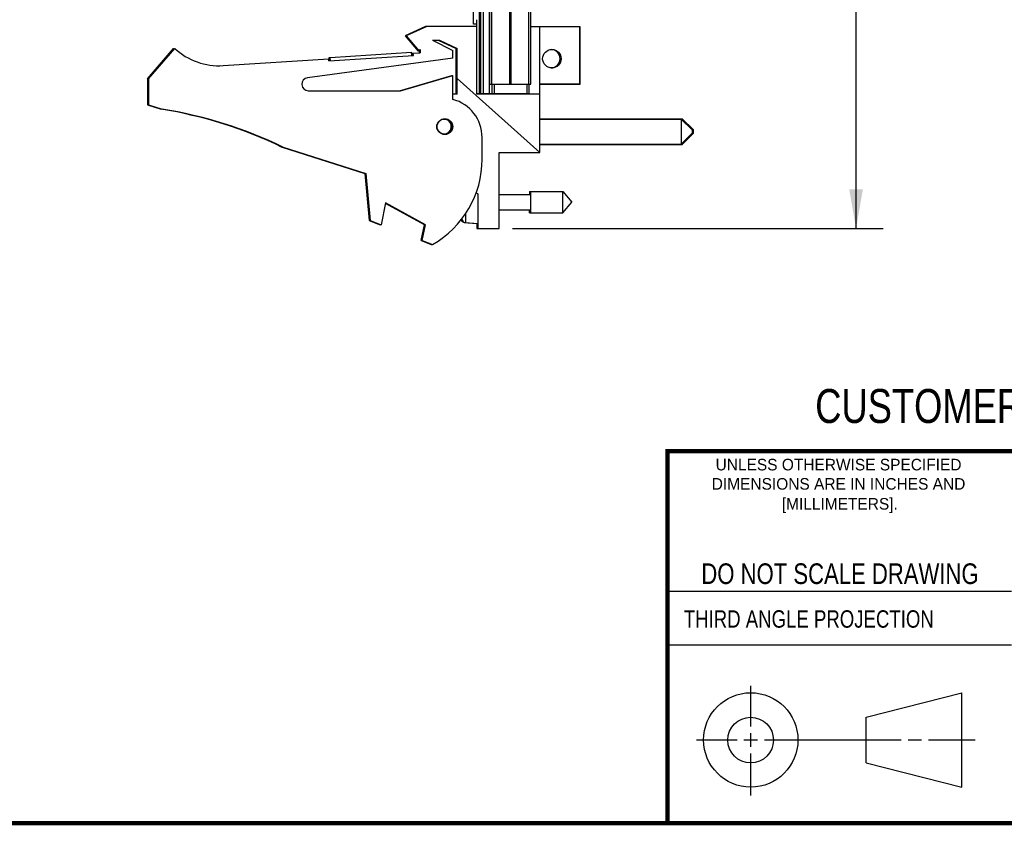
# Model space of a CAD drawing. Header units: inches. Extents: x 0.2 to 16.8, y 0.1 to 10.8.
# Tile 8 of 21: x 8.5 to 13, y 0.2 to 4. Entities that reach past the tile are written whole.
import ezdxf
from ezdxf.enums import TextEntityAlignment as Align

# ---------------------------------------------------------------- set-up
doc = ezdxf.new("R2010")
doc.units = ezdxf.units.IN
doc.header["$LTSCALE"] = 0.935
doc.header["$MEASUREMENT"] = 0
doc.layers.get('0').update_dxf_attribs({"linetype": 'CONTINUOUS'})
doc.layers.add('DIMENSIONS', color=7, linetype='CONTINUOUS')
doc.styles.get("Standard").update_dxf_attribs({"font": 'txt', "width": 0.8})
doc.dimstyles.new('DIMSTYLE_2', dxfattribs={"dimtxt": 0.125, "dimasz": 0.18, "dimexe": 0.18, "dimexo": 0.0625, "dimgap": 0.09, "dimtad": 0, "dimtih": 1, "dimtoh": 1, "dimdec": 3, "dimzin": 4, "dimdsep": 46, "dimtxsty": 'STANDARD', "dimblk": '_FILLED', "dimblk1": '_FILLED', "dimblk2": '_FILLED', "dimcen": 0.09, "dimadec": 0, "dimazin": 0, "dimtp": 0.01, "dimtm": 0.01, "dimtfac": 1, "dimtdec": 3, "dimtofl": 0, "dimtmove": 0, "dimatfit": 3, "dimldrblk": '_FILLED', "dimfxl": 1, "dimtolj": 1, "dimtzin": 4, "dimarcsym": 0})

# ---------------------------------------------------------------- blocks, each defined once
blk = doc.blocks.new('_FILLED')
at = {"color": 0, "linetype": 'BYBLOCK'}
blk.add_solid([(0, 0), (-1, 0.174), (-1, -0.174)], dxfattribs=at)
blk = doc.blocks.new('*D28')
at = {"layer": 'DIMENSIONS', "color": 2, "linetype": 'CONTINUOUS'}
for p, q in [((10.7609, 8.0594), (12.4744, 8.0594)), ((12.3494, 8.0594), (12.3494, 6.0032)), ((12.3494, 2.9945), (12.3494, 5.7532)), ((10.7689, 2.9945), (12.4744, 2.9945))]:
    blk.add_line(p, q, dxfattribs=at)
at = {"layer": 'DIMENSIONS', "color": 2, "linetype": 'CONTINUOUS', "xscale": 0.18, "yscale": 0.18, "zscale": 0.18}
for p, rotation in [((12.3494, 8.0594), 90), ((12.3494, 2.9945), 270)]:
    blk.add_blockref('_FILLED', p, dxfattribs=dict(at, rotation=rotation))
at = {"layer": 'DIMENSIONS', "color": 2, "linetype": 'CONTINUOUS', "width": 0.8}
for s, p in [('5.065', (11.6369, 5.8157)), ('[', (12.2619, 5.8157)), ('128.65', (12.3619, 5.8157)), (']', (12.9619, 5.8157))]:
    blk.add_text(s, height=0.125, dxfattribs=at).set_placement(p)

msp = doc.modelspace()

# ---------------------------------------------------------------- linework, layer by layer
at = {"color": 7, "linetype": 'CONTINUOUS'}
for p, q in [((10.5884, 3.9354), (10.5884, 8.0454)), ((10.6334, 8.0594), (10.6334, 3.6164)), ((10.6644, 3.6594), (10.6644, 7.6594)), ((10.8524, 3.6594), (10.8524, 7.6654)), ((10.6034, 3.6135), (10.6034, 3.9466)), ((10.3684, 3.9235), (10.2734, 3.8805)), ((10.3734, 3.9235), (10.2784, 3.8805)), ((10.6034, 3.9235), (10.3684, 3.9235)), ((10.6034, 3.9354), (10.5884, 3.9354)), ((10.8524, 3.9235), (11.0784, 3.9235)), ((10.8944, 3.3445), (10.8944, 3.9235)), ((11.0784, 3.6605), (11.0784, 3.9235)), ((11.0794, 3.6585), (11.0794, 3.9235)), ((10.2734, 3.8805), (10.3334, 3.8105)), ((10.2784, 3.8805), (10.3384, 3.8105)), ((10.3994, 3.8605), (10.4316, 3.8605)), ((10.3994, 3.8605), (10.4934, 3.8135)), ((10.4266, 3.8605), (10.5084, 3.8235)), ((10.4316, 3.8605), (10.5134, 3.8235)), ((9.0884, 3.6835), (9.2084, 3.8235)), ((9.0934, 3.6835), (9.2134, 3.8235)), ((9.2095, 3.8224), (9.2104, 3.8235)), ((10.3334, 3.8105), (10.3349, 3.8128)), ((10.3384, 3.8105), (10.3434, 3.818)), ((10.3384, 3.8105), (10.3384, 3.8031)), ((10.3434, 3.818), (10.3434, 3.8035)), ((10.4934, 3.7785), (10.4934, 3.8135)), ((10.5084, 3.6135), (10.5084, 3.8235)), ((10.5134, 3.6135), (10.5134, 3.8235)), ((9.437, 3.7441), (9.9223, 3.7759)), ((10.4934, 3.7785), (9.8244, 3.6882)), ((9.923, 3.7659), (9.9223, 3.7759)), ((9.923, 3.7659), (10.3121, 3.7914)), ((9.9245, 3.7814), (9.9294, 3.7817)), ((9.9255, 3.7661), (9.9245, 3.7814)), ((9.9295, 3.7814), (10.3037, 3.8059)), ((9.9304, 3.7664), (9.9295, 3.7814)), ((10.3046, 3.7909), (10.3037, 3.8059)), ((10.3065, 3.8014), (10.3115, 3.8017)), ((10.3072, 3.7911), (10.3065, 3.8014)), ((10.3115, 3.8014), (10.3434, 3.8035)), ((10.3121, 3.7914), (10.3115, 3.8014)), ((9.0884, 3.6835), (9.0884, 3.5635)), ((9.0934, 3.6835), (9.0934, 3.5635)), ((10.2484, 3.6285), (10.4884, 3.6985)), ((10.2534, 3.6285), (10.4934, 3.6985)), ((10.4884, 3.697), (10.4884, 3.6985)), ((10.4884, 3.6979), (10.4904, 3.6985)), ((10.4904, 3.6976), (10.4904, 3.6985)), ((10.4934, 3.5885), (10.4934, 3.6985)), ((10.5134, 3.6806), (10.5084, 3.6851)), ((10.8944, 3.3445), (10.5134, 3.6851)), ((9.8284, 3.6285), (10.2534, 3.6285)), ((10.6644, 3.6594), (10.8524, 3.6594)), ((10.6734, 3.6594), (10.6734, 3.6164)), ((10.8434, 3.6594), (10.8434, 3.6164)), ((10.8944, 3.6605), (11.0784, 3.6605)), ((10.8944, 3.6585), (11.0794, 3.6585)), ((10.5134, 3.6135), (10.4934, 3.6135)), ((10.6034, 3.6164), (10.8434, 3.6164)), ((10.8944, 3.6135), (10.6034, 3.6135)), ((10.7034, 3.6164), (10.7034, 3.6135)), ((10.7084, 3.6164), (10.7084, 3.6135)), ((9.0884, 3.5635), (9.1504, 3.5439)), ((9.0934, 3.5635), (9.1554, 3.5439)), ((10.8944, 3.4998), (11.5494, 3.4998)), ((10.8944, 3.4983), (11.5444, 3.4983)), ((11.5444, 3.4983), (11.5944, 3.4483)), ((11.5444, 3.4983), (11.5444, 3.3833)), ((11.5494, 3.4998), (11.5994, 3.4498)), ((11.5494, 3.4998), (11.5494, 3.4933)), ((11.5944, 3.4483), (11.5944, 3.4333)), ((11.5994, 3.4498), (11.5994, 3.4318)), ((10.6284, 3.3134), (10.6284, 3.4142)), ((11.5444, 3.3833), (11.5944, 3.4333)), ((11.5494, 3.3818), (11.5994, 3.4318)), ((9.7084, 3.3682), (10.0884, 3.2485)), ((9.7134, 3.3682), (10.0934, 3.2485)), ((10.8944, 3.3833), (11.5444, 3.3833)), ((10.8944, 3.3818), (11.5494, 3.3818)), ((11.5494, 3.3883), (11.5494, 3.3818)), ((10.7064, 3.3445), (10.8944, 3.3445)), ((10.7064, 2.9945), (10.7064, 3.3445)), ((10.0884, 3.2485), (10.1084, 3.0315)), ((10.0934, 3.2485), (10.1134, 3.0315)), ((10.6015, 3.1602), (10.6084, 3.1545)), ((10.6084, 3.1545), (10.6084, 2.9945)), ((10.7064, 3.1515), (10.8521, 3.1515)), ((10.8471, 3.1657), (11.0002, 3.1657)), ((10.8471, 3.1657), (10.8471, 3.1515)), ((10.8521, 3.0672), (10.8521, 3.1657)), ((11.0002, 3.1657), (11.0415, 3.1165)), ((11.0002, 3.0672), (11.0002, 3.1657)), ((10.1834, 3.1122), (10.1634, 3.0122)), ((10.3624, 3.0122), (10.1829, 3.1098)), ((10.3674, 3.0122), (10.1834, 3.1122)), ((11.0002, 3.0672), (11.0415, 3.1165)), ((10.7064, 3.0814), (10.8521, 3.0814)), ((10.8471, 3.0672), (10.8471, 3.0814)), ((10.8471, 3.0672), (11.0002, 3.0672)), ((10.1084, 3.0315), (10.1584, 3.0122)), ((10.1134, 3.0315), (10.1634, 3.0122)), ((10.1588, 3.014), (10.1584, 3.0122)), ((10.1586, 3.0129), (10.1604, 3.0122)), ((10.1605, 3.0128), (10.1604, 3.0122)), ((10.3478, 2.9394), (10.3624, 3.0122)), ((10.3528, 2.9394), (10.3674, 3.0122)), ((10.5513, 3.0217), (10.6084, 3.0184)), ((10.5621, 3.0211), (10.5621, 3.0208)), ((10.5621, 3.0208), (10.6034, 3.0184)), ((10.6034, 3.0187), (10.6034, 2.9945)), ((10.6034, 2.9945), (10.7064, 2.9945)), ((10.3478, 2.9394), (10.3944, 2.9215)), ((10.3528, 2.9394), (10.3994, 2.9215)), ((10.3952, 2.9219), (10.3964, 2.9215)), ((12.3963, 0.7462), (12.8358, 0.859)), ((12.8358, 0.4248), (12.8358, 0.859)), ((12.3963, 0.5362), (12.3963, 0.7462)), ((12.3963, 0.5362), (12.8358, 0.4248))]:
    msp.add_line(p, q, dxfattribs=at)
at = {"color": 9, "linetype": 'CONTINUOUS'}
for p, q in [((10.6154, 8.0594), (10.6154, 3.6164)), ((10.6214, 8.0594), (10.6214, 3.6164)), ((10.6626, 3.6164), (10.6626, 8.0594)), ((10.6734, 3.6594), (10.6734, 7.6594)), ((10.7553, 3.6594), (10.7553, 7.6594)), ((10.7615, 3.6594), (10.7615, 7.6594)), ((10.8435, 3.6594), (10.8435, 7.6594)), ((10.6834, 3.6594), (10.6834, 3.6164)), ((10.8334, 3.6594), (10.8334, 3.6164)), ((10.537, 3.0333), (10.537, 3.0408)), ((10.5513, 3.0617), (10.5513, 3.0217)), ((10.5463, 3.0227), (10.5463, 3.0229))]:
    msp.add_line(p, q, dxfattribs=at)
at = {"color": 2, "linetype": 'CONTINUOUS'}
for p, q in [((11.482, 1.3265), (13.0653, 1.3265)), ((13.0653, 1.0776), (11.482, 1.0776)), ((11.8648, 0.7044), (11.8648, 0.8912)), ((11.6146, 0.6419), (11.8023, 0.6419)), ((11.8335, 0.6419), (11.896, 0.6419)), ((11.8648, 0.6106), (11.8648, 0.6731)), ((11.9273, 0.6419), (12.5575, 0.6419)), ((12.5888, 0.6419), (12.6513, 0.6419)), ((12.6825, 0.6419), (12.8983, 0.6419)), ((11.8648, 0.3866), (11.8648, 0.5794))]:
    msp.add_line(p, q, dxfattribs=at)
at = {"color": 7, "linetype": 'CONTINUOUS', "const_width": 0.02}
for points in [[(11.4718, 1.9702), (16.75, 1.9707)], [(11.482, 0.25), (11.482, 1.9707)], [(0.25, 0.2586), (16.75, 0.2586)]]:
    msp.add_lwpolyline(points, dxfattribs=at)
at = {"color": 7, "linetype": 'CONTINUOUS'}
for centre, radius in [((10.9494, 3.7759), 0.0425), ((10.4564, 3.4635), 0.0365), ((10.4564, 3.4635), 0.035), ((11.8648, 0.6419), 0.2171), ((11.8642, 0.6412), 0.105)]:
    msp.add_circle(centre, radius, dxfattribs=at)
for centre, radius, start, end in [((9.4124, 4.0435), 0.3, 227.1666, 227.892), ((9.4144, 4.0435), 0.3, 227.1666, 227.6195), ((9.4174, 4.0435), 0.3, 227.1666, 273.7467), ((10.9444, 3.7759), 0.0425, 271.7928, 88.2072), ((9.8284, 3.6585), 0.03, 97.6845, 270), ((10.4484, 3.4142), 0.18, 0, 75.5225), ((8.8271, 1.5439), 2.026, 64.2145, 80.8167), ((8.8321, 1.5439), 2.026, 64.2145, 80.8167), ((10.4514, 3.4635), 0.035, 272.3994, 72.0041), ((10.4514, 3.4635), 0.0365, 288.3113, 71.6887), ((10.1784, 3.3134), 0.45, 299.4136, 360), ((10.8387, 3.1165), 0.313, 194.2145, 195.4149), ((10.5522, 3.0374), 0.0157, 195.4149, 266.6961), ((10.1734, 3.3134), 0.45, 299.4136, 299.7094), ((10.1754, 3.3135), 0.45, 299.4136, 299.4986)]:
    msp.add_arc(centre, radius, start, end, dxfattribs=at)
for points, knots in [([(10.6034, 3.9466), (10.6034, 3.948), (10.6035, 3.9509), (10.6036, 3.9538), (10.6036, 3.9554)], [0, 0, 0, 0, 0.47191, 1, 1, 1, 1]), ([(10.5373, 3.0262), (10.536, 3.0273), (10.5345, 3.029), (10.5334, 3.0309), (10.5331, 3.0315)], [0, 0, 0, 0, 0.725289, 1, 1, 1, 1]), ([(10.5463, 3.0227), (10.5446, 3.0228), (10.5414, 3.0235), (10.5386, 3.0252), (10.5373, 3.0262)], [0, 0, 0, 0, 0.498909, 1, 1, 1, 1])]:
    msp.add_open_spline(points, degree=3, knots=knots, dxfattribs=at)
for points in [[(10.5331, 3.0315), (10.5326, 3.0324), (10.5323, 3.0334), (10.532, 3.0344)], [(10.5463, 3.0227), (10.5464, 3.0227), (10.5466, 3.0227), (10.5467, 3.0227)]]:
    msp.add_open_spline(points, degree=3, dxfattribs=at)

# ---------------------------------------------------------------- texts
at = {"color": 7, "linetype": 'CONTINUOUS', "width": 0.8}
for s, height, p in [('CUSTOMER DRAWING', 0.15625, (13.0668, 2.1001)), ('DO NOT SCALE DRAWING', 0.095, (12.2754, 1.3592))]:
    msp.add_text(s, height=height, dxfattribs=at).set_placement(p, align=Align.CENTER)
at = {"color": 2, "linetype": 'CONTINUOUS'}
for s, p in [('UNLESS OTHERWISE SPECIFIED', (12.2688, 1.8819)), ('DIMENSIONS ARE IN INCHES AND', (12.2688, 1.7933)), ('[MILLIMETERS].', (12.2746, 1.7015))]:
    msp.add_text(s, height=0.053254, dxfattribs=at).set_placement(p, align=Align.CENTER)
at = {"color": 2, "linetype": 'CONTINUOUS', "width": 0.8}
msp.add_text('THIRD ANGLE PROJECTION', height=0.08, dxfattribs=at).set_placement((11.5564, 1.1584))

# ---------------------------------------------------------------- dimensions: what is measured, and where the dimension line sits
at = {"layer": 'DIMENSIONS', "color": 2, "linetype": 'CONTINUOUS'}
dim = msp.add_linear_dim(base=(12.3494, 8.0594), p1=(10.7689, 2.9945), p2=(10.7609, 8.0594), angle=90, dimstyle='DIMSTYLE_2', dxfattribs=at)
dim.commit()
dim.dimension.update_dxf_attribs({"geometry": '*D28', "text_midpoint": (12.3494, 5.8782), "dimtype": 160})

doc.saveas('drawing.dxf')
